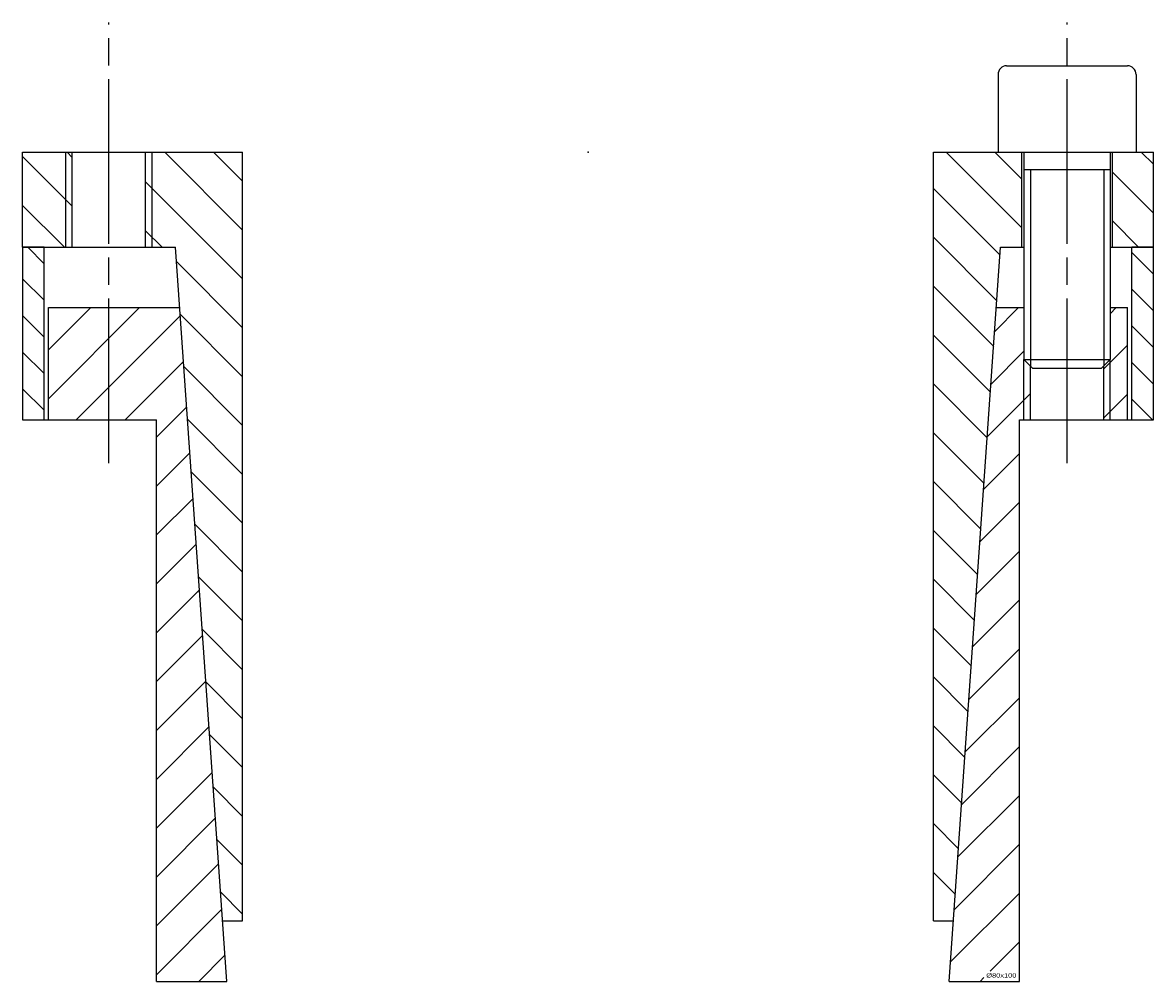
# Model space of a CAD drawing. Extents: x -66 to 66, y -66 to 315.
# Tile 2 of 2: x -66 to 66, y 204 to 315. Entities that reach past the tile are written whole.
import ezdxf
from ezdxf.enums import TextEntityAlignment as Align

# ---------------------------------------------------------------- set-up
doc = ezdxf.new("R2010")
doc.units = 0
doc.linetypes.add('CADRA_CENTERLINE', pattern=[25.4, 19.05, -1.5875, 3.175, -1.5875])
doc.linetypes.add('CADRA_SOLID', pattern=[0])
doc.layers.get('0').update_dxf_attribs({"color": 112, "linetype": 'CADRA_SOLID'})

# ---------------------------------------------------------------- blocks, each defined once
blk = doc.blocks.new('_X2')
for p, q in [((-59.75, -0.6), (-60.35, 0)), ((-40.02, -3.36), (-43.38, 0)), ((50.25, -8.77), (41.48, 0)), ((50.25, -3.12), (47.13, 0)), ((-59.75, -6.25), (-65.5, -0.5)), ((-40.02, -9.02), (-49.03, 0)), ((65.5, -1.4), (64.1, 0)), ((65.5, -7.05), (60.75, -2.3)), ((-40.02, -14.67), (-51.25, -3.44)), ((47.74, -11.92), (40.02, -4.2)), ((-65.5, -6.16), (-60.66, -11)), ((-49.35, -11), (-51.25, -9.1)), ((63.79, -11), (60.75, -7.96)), ((47.37, -17.2), (40.02, -9.85)), ((-40.02, -20.33), (-47.68, -12.66)), ((47, -22.49), (40.02, -15.51)), ((-40.02, -25.99), (-47.26, -18.75)), ((46.63, -27.78), (40.02, -21.17)), ((-40.02, -31.65), (-46.83, -24.83)), ((46.26, -33.06), (40.02, -26.82)), ((-40.02, -37.3), (-46.41, -30.91)), ((45.89, -38.35), (40.02, -32.48)), ((-45.98, -36.99), (-40.02, -42.96)), ((45.52, -43.64), (40.02, -38.14)), ((-40.02, -48.62), (-45.56, -43.07)), ((45.15, -48.93), (40.02, -43.79)), ((-45.13, -49.16), (-40.02, -54.27)), ((44.78, -54.21), (40.02, -49.45)), ((-40.02, -59.93), (-44.71, -55.24)), ((44.41, -59.5), (40.02, -55.11)), ((-44.28, -61.32), (-40.02, -65.59)), ((44.04, -64.79), (40.02, -60.76)), ((43.67, -70.07), (40.02, -66.42)), ((-40.02, -71.24), (-43.86, -67.4)), ((43.3, -75.36), (40.02, -72.08)), ((-43.43, -73.49), (-40.02, -76.9)), ((42.93, -80.65), (40.02, -77.73)), ((-40.02, -82.56), (-43, -79.57)), ((42.56, -85.94), (40.02, -83.39)), ((-42.58, -85.65), (-40.02, -88.21))]:
    blk.add_line(p, q)
blk = doc.blocks.new('_X1')
for p, q in [((-64.91, -11), (-63, -12.91)), ((65.5, -14.13), (63, -11.63)), ((-63, -17.15), (-65.5, -14.65)), ((63, -15.87), (65.5, -18.37)), ((-65.5, -18.9), (-63, -21.4)), ((65.5, -22.62), (63, -20.12)), ((-63, -25.64), (-65.5, -23.14)), ((63, -24.36), (65.5, -26.86)), ((-65.5, -27.38), (-63, -29.88)), ((65.4, -31), (63, -28.6))]:
    blk.add_line(p, q)
blk = doc.blocks.new('_X0')
for p, q in [((-57.6, -18), (-62.5, -22.9)), ((-51.94, -18), (-62.5, -28.56)), ((49.88, -18), (47.12, -20.77)), ((61.2, -18), (60.5, -18.7)), ((-47.24, -18.96), (-59.28, -31)), ((50.5, -23.04), (46.69, -26.85)), ((62.5, -22.35), (59.75, -25.1)), ((-46.87, -24.25), (-53.63, -31)), ((51.25, -27.95), (46.27, -32.93)), ((62.5, -28.01), (59.75, -30.76)), ((-46.5, -29.53), (-49.98, -33.01)), ((-46.13, -34.82), (-49.98, -38.67)), ((49.98, -34.87), (45.84, -39.01)), ((-45.76, -40.11), (-49.98, -44.32)), ((49.98, -40.53), (45.42, -45.09)), ((-45.39, -45.39), (-49.98, -49.98)), ((49.98, -46.19), (44.99, -51.18)), ((-45.02, -50.68), (-49.98, -55.64)), ((49.98, -51.84), (44.56, -57.26)), ((-44.66, -55.97), (-49.98, -61.29)), ((49.98, -57.5), (44.14, -63.34)), ((-44.29, -61.26), (-49.98, -66.95)), ((49.98, -63.16), (43.71, -69.42)), ((-43.92, -66.54), (-49.98, -72.61)), ((49.98, -68.81), (43.29, -75.51)), ((-43.55, -71.83), (-49.98, -78.26)), ((49.98, -74.47), (42.86, -81.59)), ((-43.18, -77.12), (-49.98, -83.92)), ((49.98, -80.13), (42.44, -87.67)), ((-42.81, -82.4), (-49.98, -89.58)), ((49.98, -85.78), (42.01, -93.75)), ((-42.44, -87.69), (-49.98, -95.23)), ((49.98, -91.44), (46.61, -94.81)), ((-42.07, -92.98), (-45.09, -96)), ((45.42, -96), (45.86, -95.57))]:
    blk.add_line(p, q)
blk = doc.blocks.new('BLOCK1')
at = {"linetype": 'CADRA_CENTERLINE'}
for p, q in [((-55.5, -36), (-55.5, 15)), ((55.5, -36), (55.5, 15))]:
    blk.add_line(p, q, dxfattribs=at)
for p, q in [((48.5, 10), (62.5, 10)), ((47.5, 9), (47.5, 0)), ((63.5, 9), (63.5, 0)), ((-65.5, 0), (-40.02, 0)), ((-60.5, -11), (-60.5, 0)), ((-59.75, -11), (-59.75, 0)), ((-51.25, -11), (-51.25, 0)), ((-50.5, -11), (-50.5, 0)), ((40.02, 0), (50.5, 0)), ((47.5, 0), (63.5, 0)), ((50.5, 0), (50.5, -24)), ((60.5, 0), (65.5, 0)), ((60.5, 0), (60.5, -24)), ((-65.5, -11), (-65.5, 0)), ((-40.02, -89), (-40.02, 0)), ((40.02, -89), (40.02, 0)), ((50.25, -11), (50.25, 0)), ((60.75, -11), (60.75, 0)), ((65.5, -11), (65.5, 0)), ((50.5, -2), (60.5, -2)), ((51.25, -2), (51.25, -24.75)), ((59.75, -2), (59.75, -24.75)), ((-65.5, -11), (-65.5, -31)), ((-63, -11), (-65.5, -11)), ((-65.5, -11), (-47.8, -11)), ((-63, -31), (-63, -11)), ((-41.86, -96), (-47.8, -11)), ((41.86, -96), (47.8, -11)), ((47.8, -11), (50.5, -11)), ((60.5, -11), (65.5, -11)), ((63, -31), (63, -11)), ((65.5, -11), (63, -11)), ((65.5, -31), (65.5, -11)), ((-62.5, -31), (-62.5, -18)), ((-62.5, -18), (-47.31, -18)), ((47.31, -18), (50.5, -18)), ((60.5, -18), (62.5, -18)), ((62.5, -31), (62.5, -18)), ((50.5, -31), (50.5, -24)), ((50.5, -24), (60.5, -24)), ((50.5, -24), (51.5, -25)), ((51.25, -31), (51.25, -24.75)), ((60.5, -24), (59.5, -25)), ((59.75, -31), (59.75, -24.75)), ((60.5, -31), (60.5, -24)), ((51.5, -25), (59.5, -25)), ((-65.5, -31), (-62.5, -31)), ((-62.5, -31), (-49.98, -31)), ((-49.98, -96), (-49.98, -31)), ((49.98, -31), (62.5, -31)), ((49.98, -96), (49.98, -31)), ((62.5, -31), (65.5, -31)), ((-42.34, -89), (-40.02, -89)), ((40.02, -89), (42.34, -89)), ((-49.98, -96), (-41.86, -96)), ((41.86, -96), (49.98, -96))]:
    blk.add_line(p, q)
for centre, start, end in [((48.5, 9), 90, 180), ((62.5, 9), 0, 90)]:
    blk.add_arc(centre, 1, start, end)
blk.add_point((0, 0))
for name in ['_X2', '_X1', '_X0']:
    blk.add_blockref(name, (0, 0))
blk.add_text('%%c80x100', height=0.5).set_placement((46.14, -95.56), (49.63, -95.56), align=Align.FIT)

msp = doc.modelspace()

# ---------------------------------------------------------------- block references
msp.add_blockref('BLOCK1', (0, 300))

doc.saveas('drawing.dxf')
